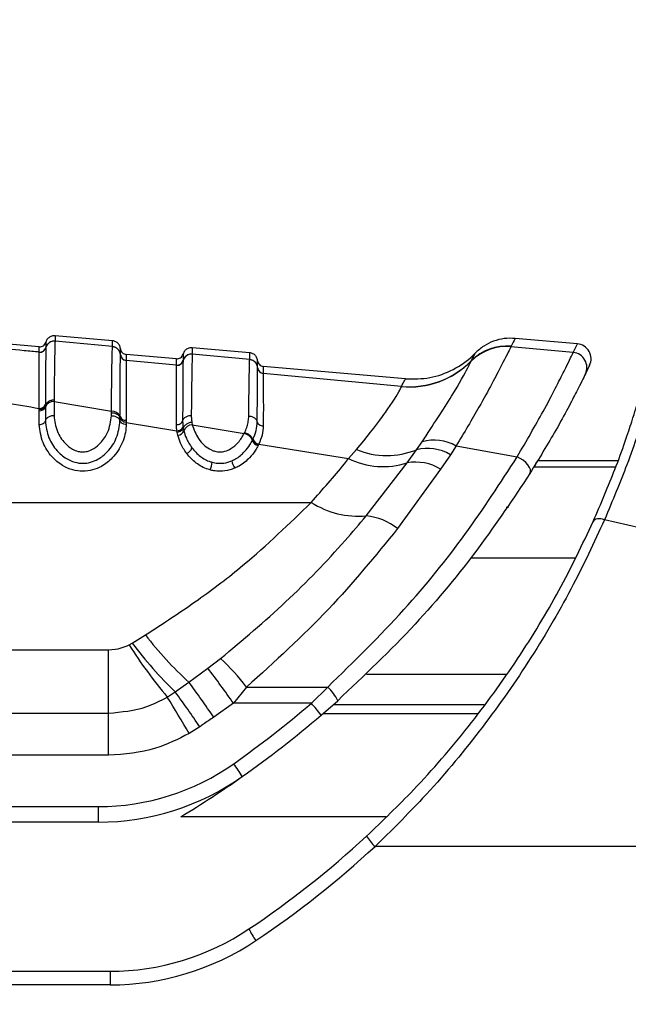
# Model space of a CAD drawing. Header units: millimetres. Extents: x 20 to 26560, y 40 to 18133.
# Tile 31 of 97: x 9277 to 9326, y 5383 to 5462. Entities that reach past the tile are written whole.
import ezdxf

# ---------------------------------------------------------------- set-up
doc = ezdxf.new("R2010")
doc.units = ezdxf.units.MM
doc.header["$LTSCALE"] = 2
doc.layers.add('COMPONENT_GEOMETRY', color=7, linetype='Continuous')
doc.styles.add('SLDTEXTSTYLE0', font='TXT', dxfattribs={"width": 0.75})
doc.dimstyles.new('SLDDIMSTYLE1', dxfattribs={"dimtxt": 150, "dimasz": 6.604, "dimexe": 0, "dimexo": 0.0625, "dimgap": 37.5, "dimtad": 0, "dimtih": 1, "dimtoh": 1, "dimdec": 0, "dimrnd": 1e-09, "dimzin": 12, "dimdsep": 46, "dimtxsty": 'SLDTEXTSTYLE0', "dimsah": 1, "dimcen": 0.09, "dimadec": 0, "dimazin": 3, "dimtfac": 1, "dimtdec": 0, "dimtofl": 0, "dimtmove": 0, "dimatfit": 3, "dimfxl": 1, "dimfrac": 2, "dimtolj": 1, "dimtzin": 12, "dimarcsym": 0})

# ---------------------------------------------------------------- blocks, each defined once
blk = doc.blocks.new('_D_4')
at = {"layer": 'COMPONENT_GEOMETRY', "color": 7}
for p, q in [((16972.576, 6016.654), (14872.646, 6016.654)), ((14878.996, 6016.654), (14878.996, 4080.001)), ((14578.892, 4049.532), (14533.189, 4049.532)), ((14533.189, 4049.532), (14533.189, 3811.407)), ((15179.1, 4049.532), (15224.804, 4049.532)), ((15224.804, 4049.532), (15224.804, 3811.407)), ((14533.189, 3811.407), (14578.892, 3811.407)), ((15224.804, 3811.407), (15179.1, 3811.407)), ((14878.996, 1650.327), (14878.996, 3586.98)), ((9299, 1650.327), (14885.346, 1650.327))]:
    blk.add_line(p, q, dxfattribs=at)
for points in [[(14878.996, 6016.654), (14877.98, 6010.05), (14880.012, 6010.05)], [(14878.996, 1650.327), (14880.012, 1656.931), (14877.98, 1656.931)]]:
    blk.add_solid(points, dxfattribs=at)
at = {"layer": 'COMPONENT_GEOMETRY', "color": 7, "char_height": 150, "attachment_point": 1, "style": 'SLDTEXTSTYLE0'}
for s, insert in [('7\'1.95"', (14578.892, 4004.767)), ('2183mm', (14469.83, 3780.34))]:
    blk.add_mtext(s, dxfattribs=dict(at, insert=insert))

msp = doc.modelspace()

# ---------------------------------------------------------------- linework, layer by layer
at = {"color": 7, "linetype": 'Continuous', "lineweight": 25}
for p, q in [((9278.389, 5435.383), (9274.352, 5435.737)), ((9284.26, 5435.874), (9279.655, 5436.276)), ((9279.655, 5435.844), (9279.655, 5435.839)), ((9284.26, 5435.402), (9279.655, 5435.839)), ((9321.537, 5435.624), (9316.544, 5436.061)), ((9278.389, 5434.953), (9278.389, 5434.957)), ((9278.389, 5434.947), (9278.389, 5434.953)), ((9278.917, 5435.324), (9278.916, 5435.319)), ((9278.917, 5435.328), (9278.917, 5435.324)), ((9284.26, 5435.396), (9284.26, 5435.402)), ((9295.26, 5434.911), (9290.655, 5435.314)), ((9316.214, 5435.404), (9316.21, 5435.394)), ((9321.201, 5434.926), (9316.21, 5435.394)), ((9316.225, 5435.425), (9316.214, 5435.404)), ((9321.201, 5434.926), (9321.537, 5435.624)), ((9284.897, 5434.757), (9284.897, 5434.762)), ((9284.897, 5434.753), (9284.897, 5434.757)), ((9289.389, 5434.421), (9285.352, 5434.774)), ((9285.352, 5434.306), (9285.352, 5434.3)), ((9285.352, 5434.3), (9285.352, 5434.296)), ((9289.389, 5433.914), (9285.352, 5434.296)), ((9289.917, 5434.282), (9289.916, 5434.277)), ((9289.917, 5434.286), (9289.917, 5434.282)), ((9290.655, 5434.802), (9290.655, 5434.796)), ((9295.26, 5434.361), (9290.655, 5434.796)), ((9295.26, 5434.356), (9295.26, 5434.361)), ((9313.01, 5434.224), (9313.015, 5434.235)), ((9313.015, 5434.235), (9313.027, 5434.257)), ((9289.389, 5433.911), (9289.389, 5433.914)), ((9289.389, 5433.905), (9289.389, 5433.911)), ((9295.897, 5433.717), (9295.897, 5433.722)), ((9295.897, 5433.713), (9295.897, 5433.717)), ((9307.742, 5432.815), (9296.352, 5433.812)), ((9296.352, 5433.265), (9296.352, 5433.26)), ((9296.352, 5433.26), (9296.352, 5433.256)), ((9307.43, 5432.213), (9296.352, 5433.256)), ((9322.514, 5433.91), (9322.174, 5433.207)), ((9307.425, 5432.195), (9307.43, 5432.213)), ((9279.572, 5431.108), (9279.571, 5430.99)), ((9279.571, 5430.99), (9279.571, 5429.864)), ((9279.571, 5430.99), (9284.171, 5430.221)), ((9278.387, 5430.257), (9278.388, 5430.372)), ((9278.387, 5429.158), (9278.387, 5430.257)), ((9278.388, 5430.372), (9278.388, 5430.45)), ((9278.881, 5430.756), (9278.88, 5430.678)), ((9278.88, 5430.678), (9278.88, 5430.562)), ((9278.88, 5430.562), (9278.88, 5429.452)), ((9284.171, 5429.864), (9284.171, 5430.104)), ((9284.861, 5429.688), (9284.861, 5429.803)), ((9284.861, 5429.452), (9284.861, 5429.689)), ((9285.353, 5429.501), (9285.354, 5429.314)), ((9285.354, 5429.314), (9285.354, 5429.158)), ((9285.354, 5429.314), (9289.427, 5428.651)), ((9290.621, 5429.33), (9290.66, 5429.138)), ((9289.447, 5428.526), (9289.427, 5428.651)), ((9289.496, 5428.299), (9289.447, 5428.526)), ((9289.917, 5428.975), (9289.936, 5428.859)), ((9289.936, 5428.859), (9289.981, 5428.647)), ((9290.66, 5429.138), (9294.827, 5428.444)), ((9294.827, 5428.444), (9294.857, 5428.506)), ((9295.473, 5427.873), (9295.507, 5427.942)), ((9295.507, 5427.942), (9295.525, 5427.98)), ((9308.634, 5427.133), (9309.078, 5427.769)), ((9295.972, 5427.543), (9295.935, 5427.468)), ((9295.991, 5427.584), (9295.972, 5427.543)), ((9295.991, 5427.584), (9303.185, 5426.417)), ((9303.185, 5426.417), (9303.832, 5427.154)), ((9307.885, 5426.075), (9308.634, 5427.133)), ((9311.811, 5427.432), (9311.348, 5426.735)), ((9311.811, 5427.432), (9316.707, 5426.563)), ((9311.348, 5426.735), (9310.571, 5425.572)), ((9318.375, 5426.278), (9324.796, 5426.278)), ((9304.6, 5421.822), (9307.885, 5426.075)), ((9310.571, 5425.572), (9307.12, 5420.81)), ((9244.691, 5422.911), (9300.192, 5422.911)), ((9285.842, 5411.624), (9286.903, 5412.281)), ((9285.594, 5411.484), (9285.842, 5411.624)), ((9246.782, 5411.093), (9283.937, 5411.093)), ((9283.937, 5406.012), (9283.937, 5411.093)), ((9291.914, 5409.608), (9292.925, 5410.387)), ((9290.385, 5408.492), (9291.914, 5409.608)), ((9289.292, 5407.71), (9290.385, 5408.492)), ((9295.013, 5408.1), (9293.965, 5406.797)), ((9295.013, 5408.1), (9301.514, 5408.1)), ((9301.514, 5408.1), (9300.203, 5406.797)), ((9288.654, 5407.299), (9289.292, 5407.71)), ((9293.965, 5406.797), (9292.376, 5405.685)), ((9300.203, 5406.797), (9293.965, 5406.797)), ((9300.984, 5405.844), (9302.314, 5407.007)), ((9246.782, 5406.012), (9283.937, 5406.012)), ((9283.937, 5402.626), (9283.937, 5406.012)), ((9291.263, 5404.918), (9290.402, 5404.372)), ((9283.937, 5402.626), (9246.782, 5402.626)), ((9233.66, 5398.51), (9283.136, 5398.51)), ((9283.136, 5397.268), (9283.136, 5398.51)), ((9283.136, 5397.268), (9233.66, 5397.268)), ((9383.435, 5395.309), (9305.308, 5395.309)), ((9229.66, 5385.309), (9284.06, 5385.309)), ((9284.06, 5385.309), (9284.06, 5384.213)), ((9284.06, 5384.213), (9229.66, 5384.213))]:
    msp.add_line(p, q, dxfattribs=at)
at = {"color": 8, "linetype": 'Continuous', "lineweight": 25}
for p, q in [((9289.917, 5434.793), (9289.917, 5434.791)), ((9318.056, 5425.758), (9324.613, 5425.758)), ((9312.999, 5418.472), (9321.356, 5418.472)), ((9304.617, 5409.14), (9315.845, 5409.14)), ((9314.06, 5406.682), (9301.947, 5406.682)), ((9301.13, 5405.97), (9313.543, 5405.97)), ((9306.212, 5397.704), (9289.75, 5397.704))]:
    msp.add_line(p, q, dxfattribs=at)
at = {"color": 7, "linetype": 'Continuous', "lineweight": 25, "flags": 128}
for points in [[(9317.722, 5425.225), (9317.772, 5425.365), (9317.762, 5425.534), (9317.694, 5425.72), (9317.572, 5425.915), (9317.401, 5426.107), (9317.192, 5426.285), (9316.957, 5426.44), (9316.707, 5426.563)], [(9323.715, 5421.521), (9323.559, 5421.561), (9323.407, 5421.585), (9323.264, 5421.591), (9323.133, 5421.58), (9323.019, 5421.551), (9322.924, 5421.506), (9322.852, 5421.446), (9322.803, 5421.372)]]:
    msp.add_lwpolyline(points, dxfattribs=at)
at = {"color": 7, "linetype": 'Continuous', "lineweight": 25}
for centre, radius, start, end in [((9279.593, 5435.142), 0.7, 84.97124, 165.35687), ((9278.433, 5435.455), 0.5, 264.97875, 345.33417), ((9278.433, 5435.445), 0.5, 265.00308, 345.33833), ((9284.2, 5434.705), 0.699, 4.67178, 85.07883), ((9315.85, 5431.416), 3.994, 84.83396, 135.33008), ((9315.854, 5431.427), 3.993, 84.82475, 135.31619), ((9315.864, 5431.451), 3.991, 84.81052, 135.30579), ((9321.095, 5433.732), 1.199, 334.08419, 84.96717), ((9321.432, 5434.428), 1.2, 334.43657, 85), ((9285.395, 5434.803), 0.499, 184.67172, 265.07874), ((9285.395, 5434.794), 0.5, 184.69504, 265.06787), ((9289.433, 5434.412), 0.5, 264.97477, 345.32069), ((9289.433, 5434.403), 0.5, 264.98976, 345.32035), ((9290.593, 5434.099), 0.7, 84.96748, 165.33833), ((9295.2, 5433.665), 0.699, 4.68473, 85.09192), ((9308.056, 5439.145), 6.979, 264.80571, 315.28289), ((9308.061, 5439.17), 6.985, 264.81944, 315.30965), ((9296.395, 5433.763), 0.499, 184.68465, 265.09181), ((9296.395, 5433.754), 0.499, 184.7036, 265.08128), ((9279.507, 5430.321), 0.672, 84.59932, 158.91578), ((9278.433, 5430.735), 0.48, 264.59932, 338.91578), ((9278.434, 5430.927), 0.479, 264.50452, 339.07421), ((9284.237, 5429.55), 0.674, 22.00738, 95.6068), ((9285.309, 5429.98), 0.481, 201.6492, 275.34955), ((9289.433, 5429.174), 0.523, 269.27413, 337.66087), ((9289.466, 5428.853), 0.555, 273.12236, 338.24688), ((9290.703, 5428.363), 0.776, 93.17071, 158.49119), ((9294.632, 5427.572), 0.893, 19.67195, 77.43163), ((9296.075, 5428.094), 0.641, 200.18969, 257.44388), ((9296.112, 5428.199), 0.627, 200.48541, 258.89574), ((9310.043, 5424.345), 3.557, 60.19136, 105.7429), ((9289.933, 5427.513), 0.736, 291.60222, 341.80172), ((9306.258, 5432.929), 6.264, 247.20463, 292.29243), ((9309.498, 5423.578), 3.659, 59.63546, 103.6556), ((9295.267, 5426.478), 1.452, 189.10345, 214.5169), ((9305.967, 5432.177), 6.396, 244.21513, 287.44841), ((9290.117, 5426.357), 2.139, 336.74202, 353.93357), ((9308.571, 5422.314), 3.823, 58.46172, 100.33969), ((9304.012, 5428.904), 7.107, 237.48561, 274.74793), ((9304.17, 5417.108), 4.733, 51.4564, 84.7868), ((9309.741, 5429.779), 28.771, 217.4582, 227.72078), ((9318.311, 5432.193), 38.72, 212.33274, 220.00896), ((9312.795, 5431.9), 33.728, 216.95391, 225.82585), ((9280.1, 5396.584), 18.842, 37.67668, 47.1039), ((9208.253, 5346.42), 104.842, 35.16162, 37.06316), ((9202.029, 5343.747), 109.54, 34.43305, 36.23309), ((9299.332, 5405.666), 3.269, 24.21062, 48.12123), ((9181.732, 5341.456), 125.569, 30.06943, 31.62518), ((9199.205, 5342), 111.505, 34.35147, 36.10745), ((9245.327, 5470.874), 84.364, 305.21714, 310.5774), ((9290, 5397.647), 13.705, 36.73414, 41.88688), ((9245.327, 5470.832), 85.564, 305.21714, 310.5774), ((9283.136, 5417.31), 18.8, 270, 305.21714), ((9281.504, 5392.762), 15.493, 31.81285, 36.37941), ((9283.136, 5417.268), 20, 270, 305.21714), ((9245.327, 5470.832), 85.564, 301.27769, 305.21714), ((9251.86, 5453.309), 77.8, 303.85503, 312.70802), ((9308.228, 5398.386), 4.242, 211.95692, 226.48397), ((9251.86, 5453.213), 78.8, 303.85503, 312.70802), ((9284.06, 5405.309), 20, 270, 303.85503), ((9299.91, 5390.9), 5.197, 205.04231, 216.98513), ((9284.06, 5405.213), 21, 270, 303.85503)]:
    msp.add_arc(centre, radius, start, end, dxfattribs=at)
for points in [[(9278.389, 5435.383), (9278.448, 5435.384), (9278.566, 5435.386), (9278.726, 5435.465), (9278.855, 5435.59), (9278.896, 5435.7), (9278.917, 5435.755)], [(9316.544, 5436.061), (9316.25, 5436.068), (9315.661, 5436.082), (9314.802, 5435.855), (9314.001, 5435.47), (9313.563, 5435.077), (9313.343, 5434.88)], [(9278.389, 5434.953), (9278.448, 5434.954), (9278.566, 5434.956), (9278.726, 5435.035), (9278.855, 5435.159), (9278.896, 5435.269), (9278.917, 5435.324)], [(9284.897, 5435.232), (9284.908, 5435.174), (9284.929, 5435.059), (9285.034, 5434.913), (9285.179, 5434.807), (9285.294, 5434.785), (9285.352, 5434.774)], [(9284.897, 5434.757), (9284.908, 5434.699), (9284.929, 5434.584), (9285.034, 5434.439), (9285.179, 5434.333), (9285.294, 5434.311), (9285.352, 5434.3)], [(9289.389, 5434.421), (9289.448, 5434.422), (9289.566, 5434.424), (9289.726, 5434.503), (9289.855, 5434.628), (9289.896, 5434.738), (9289.917, 5434.793)], [(9289.389, 5433.911), (9289.448, 5433.912), (9289.566, 5433.913), (9289.726, 5433.993), (9289.855, 5434.117), (9289.896, 5434.227), (9289.917, 5434.282)], [(9295.897, 5434.27), (9295.908, 5434.212), (9295.929, 5434.096), (9296.034, 5433.951), (9296.179, 5433.845), (9296.294, 5433.823), (9296.352, 5433.812)], [(9295.897, 5433.717), (9295.908, 5433.659), (9295.929, 5433.544), (9296.034, 5433.399), (9296.179, 5433.293), (9296.294, 5433.271), (9296.352, 5433.26)], [(9278.388, 5430.372), (9278.446, 5430.377), (9278.563, 5430.385), (9278.716, 5430.453), (9278.833, 5430.553), (9278.865, 5430.636), (9278.88, 5430.678)], [(9278.387, 5429.158), (9278.446, 5429.163), (9278.563, 5429.171), (9278.716, 5429.237), (9278.833, 5429.332), (9278.865, 5429.412), (9278.88, 5429.452)], [(9285.354, 5429.158), (9285.295, 5429.163), (9285.178, 5429.171), (9285.025, 5429.237), (9284.908, 5429.332), (9284.876, 5429.412), (9284.861, 5429.452)], [(9289.388, 5429.148), (9289.446, 5429.152), (9289.563, 5429.16), (9289.717, 5429.226), (9289.835, 5429.323), (9289.867, 5429.404), (9289.883, 5429.445)], [(9295.867, 5429.371), (9295.882, 5429.328), (9295.911, 5429.242), (9296.027, 5429.138), (9296.178, 5429.066), (9296.295, 5429.056), (9296.353, 5429.05)], [(9289.936, 5428.859), (9289.92, 5428.819), (9289.889, 5428.738), (9289.773, 5428.633), (9289.621, 5428.555), (9289.505, 5428.535), (9289.447, 5428.526)], [(9295.507, 5427.942), (9295.522, 5427.9), (9295.551, 5427.817), (9295.662, 5427.698), (9295.807, 5427.598), (9295.917, 5427.562), (9295.972, 5427.543)]]:
    msp.add_open_spline(points, degree=3, dxfattribs=at)
for points, knots in [([(9279.655, 5436.276), (9279.563, 5436.274), (9279.378, 5436.269), (9279.133, 5436.128), (9278.979, 5435.942), (9278.933, 5435.805), (9278.917, 5435.755)], [0, 0, 0, 0, 0.279636, 0.559272, 0.838908, 1, 1, 1, 1]), ([(9279.655, 5435.844), (9279.563, 5435.842), (9279.378, 5435.837), (9279.133, 5435.696), (9278.979, 5435.511), (9278.933, 5435.374), (9278.917, 5435.324)], [0, 0, 0, 0, 0.279621, 0.559243, 0.838864, 1, 1, 1, 1]), ([(9278.917, 5435.755), (9278.917, 5435.736), (9278.917, 5435.708), (9278.917, 5435.539), (9278.917, 5435.41), (9278.917, 5435.328)], [0, 0, 0, 0, 0.501924, 0.684345, 1, 1, 1, 1]), ([(9279.655, 5435.839), (9279.653, 5435.813), (9279.645, 5435.704), (9279.633, 5435.286), (9279.618, 5434.538), (9279.599, 5433.367), (9279.583, 5432.08), (9279.572, 5431.108)], [0, 0, 0, 0, 0.078702, 0.324589, 0.496687, 0.620034, 1, 1, 1, 1]), ([(9279.655, 5436.276), (9279.655, 5436.276), (9279.655, 5436.275), (9279.655, 5436.246), (9279.655, 5436.153), (9279.655, 5436.033), (9279.655, 5435.898), (9279.655, 5435.844)], [0, 0, 0, 0, 0.04475, 0.348076, 0.499734, 0.80312, 1, 1, 1, 1]), ([(9284.26, 5435.402), (9284.26, 5435.421), (9284.26, 5435.53), (9284.26, 5435.653), (9284.26, 5435.784), (9284.26, 5435.859), (9284.26, 5435.869), (9284.26, 5435.874)], [0, 0, 0, 0, 0.061922, 0.352279, 0.497453, 0.787868, 1, 1, 1, 1]), ([(9284.897, 5435.232), (9284.889, 5435.284), (9284.868, 5435.427), (9284.749, 5435.637), (9284.532, 5435.818), (9284.351, 5435.855), (9284.26, 5435.874)], [0, 0, 0, 0, 0.161092, 0.440728, 0.720364, 1, 1, 1, 1]), ([(9316.544, 5436.061), (9316.538, 5436.05), (9316.522, 5436.015), (9316.345, 5435.664), (9316.225, 5435.425)], [0, 0, 0, 0, 0.32125, 1, 1, 1, 1]), ([(9278.389, 5434.957), (9277.989, 5434.995), (9276.643, 5435.123), (9275.297, 5435.25), (9274.352, 5435.34)], [0, 0, 0, 0, 0.297159, 1, 1, 1, 1]), ([(9278.388, 5430.45), (9278.388, 5430.57), (9278.388, 5431.33), (9278.388, 5432.451), (9278.388, 5434.177), (9278.389, 5434.627), (9278.389, 5434.947)], [0, 0, 0, 0, 0.046606, 0.296296, 0.499313, 1, 1, 1, 1]), ([(9278.389, 5434.957), (9278.389, 5435.038), (9278.389, 5435.167), (9278.389, 5435.336), (9278.389, 5435.363), (9278.389, 5435.383)], [0, 0, 0, 0, 0.315656, 0.498077, 1, 1, 1, 1]), ([(9278.916, 5435.319), (9278.916, 5435.307), (9278.911, 5435.154), (9278.903, 5434.444), (9278.891, 5432.801), (9278.885, 5431.653), (9278.881, 5430.878), (9278.881, 5430.756)], [0, 0, 0, 0, 0.038183, 0.500666, 0.703622, 0.953369, 1, 1, 1, 1]), ([(9284.171, 5430.221), (9284.181, 5431.142), (9284.197, 5432.523), (9284.215, 5433.724), (9284.236, 5434.834), (9284.249, 5435.152), (9284.26, 5435.396)], [0, 0, 0, 0, 0.3284656, 0.4926175, 0.6101764, 1, 1, 1, 1]), ([(9284.897, 5434.757), (9284.889, 5434.809), (9284.868, 5434.951), (9284.748, 5435.16), (9284.531, 5435.341), (9284.35, 5435.378), (9284.26, 5435.396)], [0, 0, 0, 0, 0.161045, 0.440696, 0.720348, 1, 1, 1, 1]), ([(9284.897, 5434.762), (9284.897, 5434.897), (9284.897, 5435.078), (9284.897, 5435.208), (9284.897, 5435.222), (9284.897, 5435.232)], [0, 0, 0, 0, 0.497444, 0.671476, 1, 1, 1, 1]), ([(9290.655, 5435.314), (9290.563, 5435.312), (9290.378, 5435.307), (9290.133, 5435.165), (9289.979, 5434.98), (9289.933, 5434.843), (9289.917, 5434.793)], [0, 0, 0, 0, 0.279636, 0.559272, 0.838908, 1, 1, 1, 1]), ([(9290.655, 5435.314), (9290.655, 5435.309), (9290.655, 5435.298), (9290.655, 5435.198), (9290.655, 5435.032), (9290.655, 5434.872), (9290.655, 5434.802)], [0, 0, 0, 0, 0.2211371, 0.4996836, 0.7787658, 1, 1, 1, 1]), ([(9295.26, 5434.361), (9295.26, 5434.44), (9295.26, 5434.61), (9295.26, 5434.784), (9295.26, 5434.893), (9295.26, 5434.905), (9295.26, 5434.911)], [0, 0, 0, 0, 0.229155, 0.497999, 0.767356, 1, 1, 1, 1]), ([(9295.897, 5434.27), (9295.889, 5434.322), (9295.868, 5434.465), (9295.749, 5434.674), (9295.532, 5434.856), (9295.351, 5434.893), (9295.26, 5434.911)], [0, 0, 0, 0, 0.161092, 0.440728, 0.720364, 1, 1, 1, 1]), ([(9307.742, 5432.815), (9308.402, 5432.812), (9309.723, 5432.804), (9311.606, 5433.494), (9312.762, 5434.302), (9313.285, 5434.823), (9313.343, 5434.88)], [0, 0, 0, 0, 0.320009, 0.640018, 0.960026, 1, 1, 1, 1]), ([(9316.21, 5435.394), (9316.016, 5435.013), (9315.632, 5434.257), (9313.999, 5431.096), (9312.451, 5428.504), (9311.811, 5427.432)], [0, 0, 0, 0, 0.373601, 0.740943, 1, 1, 1, 1]), ([(9313.027, 5434.257), (9313.169, 5434.537), (9313.335, 5434.864), (9313.342, 5434.878), (9313.343, 5434.88)], [0, 0, 0, 0, 0.858737, 1, 1, 1, 1]), ([(9316.707, 5426.563), (9317.439, 5427.823), (9319.059, 5430.612), (9320.656, 5433.815), (9321.019, 5434.556), (9321.201, 5434.926)], [0, 0, 0, 0, 0.2915674, 0.6455303, 1, 1, 1, 1]), ([(9284.861, 5429.803), (9284.862, 5429.978), (9284.866, 5430.826), (9284.872, 5432.041), (9284.884, 5433.914), (9284.892, 5434.401), (9284.897, 5434.753)], [0, 0, 0, 0, 0.062027, 0.301058, 0.495826, 1, 1, 1, 1]), ([(9285.352, 5434.774), (9285.352, 5434.764), (9285.352, 5434.75), (9285.352, 5434.62), (9285.352, 5434.439), (9285.352, 5434.306)], [0, 0, 0, 0, 0.328526, 0.502557, 1, 1, 1, 1]), ([(9285.352, 5434.296), (9285.352, 5434.289), (9285.352, 5434.14), (9285.353, 5433.412), (9285.353, 5431.684), (9285.354, 5430.496), (9285.353, 5429.671), (9285.353, 5429.501)], [0, 0, 0, 0, 0.023785, 0.504037, 0.698785, 0.937924, 1, 1, 1, 1]), ([(9289.389, 5433.914), (9289.389, 5434.059), (9289.389, 5434.253), (9289.389, 5434.394), (9289.389, 5434.41), (9289.389, 5434.421)], [0, 0, 0, 0, 0.498522, 0.665896, 1, 1, 1, 1]), ([(9289.916, 5434.277), (9289.916, 5434.274), (9289.912, 5434.121), (9289.904, 5433.402), (9289.893, 5431.562), (9289.887, 5430.245), (9289.883, 5429.445)], [0, 0, 0, 0, 0.007962, 0.495763, 0.693873, 1, 1, 1, 1]), ([(9290.655, 5434.802), (9290.563, 5434.799), (9290.378, 5434.794), (9290.133, 5434.653), (9289.979, 5434.468), (9289.933, 5434.332), (9289.917, 5434.282)], [0, 0, 0, 0, 0.279624, 0.559248, 0.838872, 1, 1, 1, 1]), ([(9289.917, 5434.791), (9289.917, 5434.78), (9289.917, 5434.764), (9289.916, 5434.625), (9289.917, 5434.431), (9289.917, 5434.286)], [0, 0, 0, 0, 0.323837, 0.493792, 1, 1, 1, 1]), ([(9290.655, 5434.796), (9290.651, 5434.722), (9290.637, 5434.429), (9290.611, 5432.964), (9290.587, 5430.766), (9290.577, 5429.865)], [0, 0, 0, 0, 0.167171, 0.658602, 1, 1, 1, 1]), ([(9295.185, 5429.815), (9295.195, 5430.688), (9295.212, 5432.182), (9295.234, 5433.519), (9295.249, 5434.151), (9295.257, 5434.305), (9295.26, 5434.356)], [0, 0, 0, 0, 0.360245, 0.616478, 0.87209, 1, 1, 1, 1]), ([(9295.897, 5433.717), (9295.889, 5433.769), (9295.868, 5433.911), (9295.748, 5434.12), (9295.531, 5434.301), (9295.35, 5434.337), (9295.26, 5434.356)], [0, 0, 0, 0, 0.161052, 0.440701, 0.720351, 1, 1, 1, 1]), ([(9295.897, 5433.722), (9295.897, 5433.879), (9295.897, 5434.087), (9295.897, 5434.24), (9295.897, 5434.258), (9295.897, 5434.27)], [0, 0, 0, 0, 0.498209, 0.65934, 1, 1, 1, 1]), ([(9309.078, 5427.769), (9309.94, 5429.074), (9311.654, 5431.668), (9312.732, 5433.674), (9312.939, 5434.083), (9313.01, 5434.224)], [0, 0, 0, 0, 0.398656, 0.792447, 1, 1, 1, 1]), ([(9289.388, 5429.148), (9289.388, 5429.929), (9289.388, 5431.216), (9289.388, 5433.084), (9289.389, 5433.563), (9289.389, 5433.905)], [0, 0, 0, 0, 0.305943, 0.504043, 1, 1, 1, 1]), ([(9295.867, 5429.371), (9295.869, 5429.746), (9295.873, 5430.633), (9295.883, 5432.383), (9295.891, 5433.436), (9295.896, 5433.671), (9295.897, 5433.713)], [0, 0, 0, 0, 0.155855, 0.367463, 0.888474, 1, 1, 1, 1]), ([(9296.352, 5433.812), (9296.352, 5433.8), (9296.352, 5433.782), (9296.352, 5433.629), (9296.352, 5433.422), (9296.352, 5433.265)], [0, 0, 0, 0, 0.340661, 0.501792, 1, 1, 1, 1]), ([(9296.352, 5433.256), (9296.352, 5433.217), (9296.352, 5432.993), (9296.353, 5431.975), (9296.354, 5430.277), (9296.353, 5429.416), (9296.353, 5429.05)], [0, 0, 0, 0, 0.1114205, 0.6322798, 0.8440097, 1, 1, 1, 1]), ([(9307.43, 5432.213), (9307.521, 5432.387), (9307.703, 5432.739), (9307.729, 5432.789), (9307.742, 5432.815)], [0, 0, 0, 0, 0.493573, 1, 1, 1, 1]), ([(9322.174, 5433.207), (9322, 5432.852), (9321.65, 5432.141), (9320.062, 5429.071), (9318.452, 5426.425), (9317.722, 5425.225)], [0, 0, 0, 0, 0.352553, 0.706371, 1, 1, 1, 1]), ([(9303.832, 5427.154), (9304.593, 5428.091), (9305.57, 5429.293), (9306.782, 5431.03), (9307.303, 5431.899), (9307.405, 5432.146), (9307.425, 5432.195)], [0, 0, 0, 0, 0.369773, 0.474126, 0.896691, 1, 1, 1, 1]), ([(9327.464, 5431.792), (9327.33, 5431.355), (9327.062, 5430.481), (9325.793, 5426.53), (9324.35, 5423.052), (9323.715, 5421.521)], [0, 0, 0, 0, 0.358898, 0.717892, 1, 1, 1, 1]), ([(9274.354, 5431.109), (9274.806, 5431.035), (9276.15, 5430.816), (9277.495, 5430.596), (9278.388, 5430.45)], [0, 0, 0, 0, 0.336503, 1, 1, 1, 1]), ([(9279.572, 5431.108), (9279.48, 5431.1), (9279.296, 5431.085), (9279.064, 5430.966), (9278.926, 5430.819), (9278.893, 5430.716), (9278.88, 5430.678)], [0, 0, 0, 0, 0.279684, 0.559369, 0.839055, 1, 1, 1, 1]), ([(9322.803, 5421.372), (9323.421, 5422.82), (9324.827, 5426.114), (9326.047, 5429.847), (9326.295, 5430.671), (9326.418, 5431.084)], [0, 0, 0, 0, 0.281295, 0.64019, 1, 1, 1, 1]), ([(9284.171, 5430.104), (9284.171, 5430.104), (9284.171, 5430.143), (9284.171, 5430.182), (9284.171, 5430.221)], [0, 0, 0, 0, 0.009627, 1, 1, 1, 1]), ([(9284.171, 5430.104), (9284.262, 5430.096), (9284.446, 5430.081), (9284.678, 5429.966), (9284.815, 5429.825), (9284.849, 5429.725), (9284.861, 5429.689)], [0, 0, 0, 0, 0.279619, 0.559239, 0.838858, 1, 1, 1, 1]), ([(9279.571, 5429.864), (9279.479, 5429.856), (9279.296, 5429.841), (9279.064, 5429.727), (9278.926, 5429.587), (9278.893, 5429.488), (9278.88, 5429.452)], [0, 0, 0, 0, 0.279636, 0.559272, 0.838908, 1, 1, 1, 1]), ([(9278.88, 5429.452), (9278.935, 5428.997), (9279.034, 5428.171), (9279.692, 5427.118), (9280.447, 5426.449), (9281.184, 5426.113), (9281.869, 5426.015), (9282.518, 5426.108), (9283.223, 5426.407), (9284.005, 5427.055), (9284.7, 5428.133), (9284.804, 5428.99), (9284.861, 5429.452)], [0, 0, 0, 0, 0.15944, 0.28915, 0.381199, 0.445786, 0.500416, 0.553519, 0.609166, 0.699962, 0.838274, 1, 1, 1, 1]), ([(9279.571, 5429.864), (9279.623, 5429.436), (9279.717, 5428.672), (9280.312, 5427.747), (9280.936, 5427.218), (9281.46, 5426.991), (9281.913, 5426.938), (9282.363, 5427.017), (9282.85, 5427.254), (9283.421, 5427.75), (9284.015, 5428.648), (9284.113, 5429.41), (9284.171, 5429.864)], [0, 0, 0, 0, 0.1815485, 0.3237951, 0.4088504, 0.462296, 0.5041852, 0.5459836, 0.6005596, 0.6773038, 0.8079076, 1, 1, 1, 1]), ([(9284.171, 5429.864), (9284.262, 5429.856), (9284.446, 5429.841), (9284.678, 5429.727), (9284.815, 5429.587), (9284.849, 5429.488), (9284.861, 5429.452)], [0, 0, 0, 0, 0.279636, 0.559272, 0.838908, 1, 1, 1, 1]), ([(9285.354, 5429.314), (9285.295, 5429.325), (9285.178, 5429.347), (9285.025, 5429.432), (9284.908, 5429.548), (9284.877, 5429.642), (9284.861, 5429.689)], [0, 0, 0, 0, 0.249979, 0.499967, 0.749972, 1, 1, 1, 1]), ([(9290.577, 5429.865), (9290.486, 5429.858), (9290.302, 5429.844), (9290.069, 5429.727), (9289.93, 5429.584), (9289.895, 5429.482), (9289.883, 5429.445)], [0, 0, 0, 0, 0.279647, 0.559295, 0.838942, 1, 1, 1, 1]), ([(9289.883, 5429.445), (9289.885, 5429.349), (9289.888, 5429.194), (9289.909, 5429.036), (9289.917, 5428.975)], [0, 0, 0, 0, 0.6183, 1, 1, 1, 1]), ([(9290.621, 5429.33), (9290.53, 5429.314), (9290.348, 5429.282), (9290.118, 5429.148), (9289.981, 5428.996), (9289.948, 5428.895), (9289.936, 5428.859)], [0, 0, 0, 0, 0.279745, 0.559492, 0.839241, 1, 1, 1, 1]), ([(9290.577, 5429.865), (9290.578, 5429.806), (9290.579, 5429.688), (9290.594, 5429.509), (9290.612, 5429.389), (9290.621, 5429.33)], [0, 0, 0, 0, 0.335805, 0.671409, 1, 1, 1, 1]), ([(9294.857, 5428.506), (9294.871, 5428.537), (9294.948, 5428.705), (9295.06, 5429.011), (9295.162, 5429.419), (9295.177, 5429.683), (9295.185, 5429.815)], [0, 0, 0, 0, 0.069953, 0.379787, 0.68987, 1, 1, 1, 1]), ([(9295.867, 5429.371), (9295.856, 5429.409), (9295.824, 5429.514), (9295.689, 5429.664), (9295.46, 5429.788), (9295.276, 5429.806), (9295.185, 5429.815)], [0, 0, 0, 0, 0.16106, 0.440707, 0.720353, 1, 1, 1, 1]), ([(9295.525, 5427.98), (9295.62, 5428.21), (9295.815, 5428.685), (9295.849, 5429.138), (9295.867, 5429.371)], [0, 0, 0, 0, 0.48654, 1, 1, 1, 1]), ([(9285.354, 5429.158), (9285.353, 5429.111), (9285.347, 5428.624), (9285.123, 5427.691), (9284.413, 5426.562), (9283.517, 5425.834), (9282.675, 5425.481), (9281.869, 5425.369), (9281.021, 5425.487), (9280.142, 5425.881), (9279.281, 5426.633), (9278.554, 5427.782), (9278.447, 5428.672), (9278.387, 5429.158)], [0, 0, 0, 0, 0.0151759, 0.1540156, 0.2879277, 0.3801861, 0.4401026, 0.4996209, 0.5608333, 0.6300646, 0.7229901, 0.8483361, 1, 1, 1, 1]), ([(9289.427, 5428.651), (9289.418, 5428.715), (9289.395, 5428.883), (9289.39, 5429.047), (9289.388, 5429.148)], [0, 0, 0, 0, 0.381074, 1, 1, 1, 1]), ([(9289.981, 5428.647), (9290.039, 5428.448), (9290.175, 5427.98), (9290.465, 5427.537), (9290.632, 5427.283)], [0, 0, 0, 0, 0.426364, 1, 1, 1, 1]), ([(9290.66, 5429.138), (9290.792, 5428.76), (9290.996, 5428.173), (9291.584, 5427.492), (9292.062, 5427.155), (9292.498, 5426.991), (9292.875, 5426.937), (9293.328, 5427.005), (9293.858, 5427.252), (9294.419, 5427.743), (9294.681, 5428.194), (9294.827, 5428.444)], [0, 0, 0, 0, 0.231984, 0.360069, 0.466873, 0.51259, 0.572217, 0.631946, 0.711676, 0.840177, 1, 1, 1, 1]), ([(9296.353, 5429.05), (9296.336, 5428.805), (9296.301, 5428.328), (9296.092, 5427.827), (9295.991, 5427.584)], [0, 0, 0, 0, 0.514824, 1, 1, 1, 1]), ([(9290.204, 5426.829), (9290.022, 5427.104), (9289.707, 5427.581), (9289.559, 5428.085), (9289.496, 5428.299)], [0, 0, 0, 0, 0.576286, 1, 1, 1, 1]), ([(9293.834, 5426.249), (9293.931, 5426.295), (9294.329, 5426.484), (9294.839, 5426.923), (9295.245, 5427.447), (9295.411, 5427.757), (9295.473, 5427.873)], [0, 0, 0, 0, 0.124287, 0.511412, 0.81784, 1, 1, 1, 1]), ([(9294.857, 5428.506), (9294.943, 5428.477), (9295.116, 5428.417), (9295.335, 5428.25), (9295.465, 5428.083), (9295.496, 5427.98), (9295.507, 5427.942)], [0, 0, 0, 0, 0.279668, 0.559337, 0.839005, 1, 1, 1, 1]), ([(9290.632, 5427.283), (9290.838, 5427.044), (9291.223, 5426.598), (9291.85, 5426.246), (9292.199, 5426.144), (9292.244, 5426.131)], [0, 0, 0, 0, 0.500878, 0.934932, 1, 1, 1, 1]), ([(9295.935, 5427.468), (9295.868, 5427.343), (9295.685, 5427.006), (9295.229, 5426.422), (9294.647, 5425.928), (9294.187, 5425.71), (9294.071, 5425.656)], [0, 0, 0, 0, 0.175438, 0.474731, 0.868035, 1, 1, 1, 1]), ([(9292.082, 5425.512), (9292.026, 5425.528), (9291.612, 5425.649), (9290.882, 5426.05), (9290.436, 5426.562), (9290.204, 5426.829)], [0, 0, 0, 0, 0.069549, 0.515215, 1, 1, 1, 1]), ([(9292.244, 5426.131), (9292.321, 5426.112), (9292.526, 5426.062), (9292.952, 5426.029), (9293.424, 5426.091), (9293.723, 5426.206), (9293.834, 5426.249)], [0, 0, 0, 0, 0.1473409, 0.3911008, 0.7755707, 1, 1, 1, 1]), ([(9300.192, 5422.911), (9301.107, 5423.943), (9302.148, 5425.117), (9303.073, 5426.277), (9303.185, 5426.417)], [0, 0, 0, 0, 0.879479, 1, 1, 1, 1]), ([(9301.514, 5408.1), (9303.606, 5410.141), (9307.62, 5414.057), (9312.732, 5420.421), (9315.369, 5424.495), (9316.707, 5426.563)], [0, 0, 0, 0, 0.349022, 0.66958, 1, 1, 1, 1]), ([(9318.375, 5426.278), (9318.367, 5426.264), (9318.349, 5426.236), (9318.266, 5426.098), (9318.14, 5425.894), (9318.056, 5425.758)], [0, 0, 0, 0, 0.2501152, 0.5002303, 1, 1, 1, 1]), ([(9294.071, 5425.656), (9293.936, 5425.604), (9293.562, 5425.461), (9292.972, 5425.385), (9292.437, 5425.427), (9292.179, 5425.489), (9292.082, 5425.512)], [0, 0, 0, 0, 0.219455, 0.606408, 0.852957, 1, 1, 1, 1]), ([(9317.722, 5425.225), (9316.404, 5423.241), (9313.725, 5419.209), (9308.55, 5412.925), (9304.434, 5409.019), (9302.314, 5407.007)], [0, 0, 0, 0, 0.3195668, 0.6495312, 1, 1, 1, 1]), ([(9286.903, 5412.281), (9288.323, 5413.206), (9291.03, 5414.967), (9295.636, 5418.484), (9298.431, 5421.199), (9300.192, 5422.911)], [0, 0, 0, 0, 0.289895, 0.552414, 1, 1, 1, 1]), ([(9292.925, 5410.387), (9294.697, 5411.876), (9298.275, 5414.88), (9302.061, 5418.827), (9304.044, 5421.165), (9304.6, 5421.822)], [0, 0, 0, 0, 0.413759, 0.835317, 1, 1, 1, 1]), ([(9323.715, 5421.521), (9322.862, 5419.681), (9321.129, 5415.943), (9317.714, 5410.138), (9313.712, 5404.466), (9309.558, 5399.498), (9306.598, 5396.581), (9305.308, 5395.309)], [0, 0, 0, 0, 0.207126, 0.42092, 0.626857, 0.837345, 1, 1, 1, 1]), ([(9383.564, 5407.955), (9373.56, 5410.196), (9353.527, 5414.683), (9333.66, 5419.24), (9323.715, 5421.521)], [0, 0, 0, 0, 0.4994244, 1, 1, 1, 1]), ([(9307.12, 5420.81), (9305.337, 5418.625), (9301.718, 5414.191), (9297.27, 5410.15), (9295.013, 5408.1)], [0, 0, 0, 0, 0.492706, 1, 1, 1, 1]), ([(9304.629, 5396.14), (9305.903, 5397.364), (9308.786, 5400.133), (9312.891, 5404.91), (9316.809, 5410.312), (9320.217, 5415.941), (9321.932, 5419.543), (9322.803, 5421.372)], [0, 0, 0, 0, 0.163252, 0.36949, 0.579973, 0.786741, 1, 1, 1, 1]), ([(9283.937, 5411.093), (9283.944, 5411.093), (9284.291, 5411.093), (9284.871, 5411.165), (9285.388, 5411.393), (9285.594, 5411.484)], [0, 0, 0, 0, 0.012104, 0.6063, 1, 1, 1, 1]), ([(9283.937, 5406.012), (9284.986, 5406.103), (9286.647, 5406.247), (9288.113, 5407.016), (9288.654, 5407.299)], [0, 0, 0, 0, 0.631475, 1, 1, 1, 1]), ([(9292.376, 5405.685), (9292.099, 5405.494), (9291.728, 5405.239), (9291.357, 5404.983), (9291.263, 5404.918)], [0, 0, 0, 0, 0.7455515, 1, 1, 1, 1]), ([(9290.402, 5404.372), (9289.519, 5403.925), (9287.493, 5402.898), (9285.22, 5402.724), (9283.937, 5402.626)], [0, 0, 0, 0, 0.435611, 1, 1, 1, 1])]:
    msp.add_open_spline(points, degree=3, knots=knots, dxfattribs=at)
at = {"color": 8, "linetype": 'Continuous', "lineweight": 25}
msp.add_open_spline([(9316.006, 5422.506), (9315.999, 5422.503), (9315.992, 5422.5), (9315.834, 5422.506), (9315.821, 5422.506)], degree=3, knots=[0, 0, 0, 0, 0.916742, 1, 1, 1, 1], dxfattribs=at)

# ---------------------------------------------------------------- dimensions: what is measured, and where the dimension line sits
at = {"layer": 'COMPONENT_GEOMETRY', "color": 7}
dim = msp.add_linear_dim(base=(14878.996, 1650.327), p1=(16975.116, 6016.654), p2=(9296.46, 1650.327), angle=90, dimstyle='SLDDIMSTYLE1', dxfattribs=at)
dim.commit()
dim.dimension.update_dxf_attribs({"geometry": '_D_4', "text_midpoint": (14878.996, 3833.491), "dimtype": 160})

doc.saveas('drawing.dxf')
